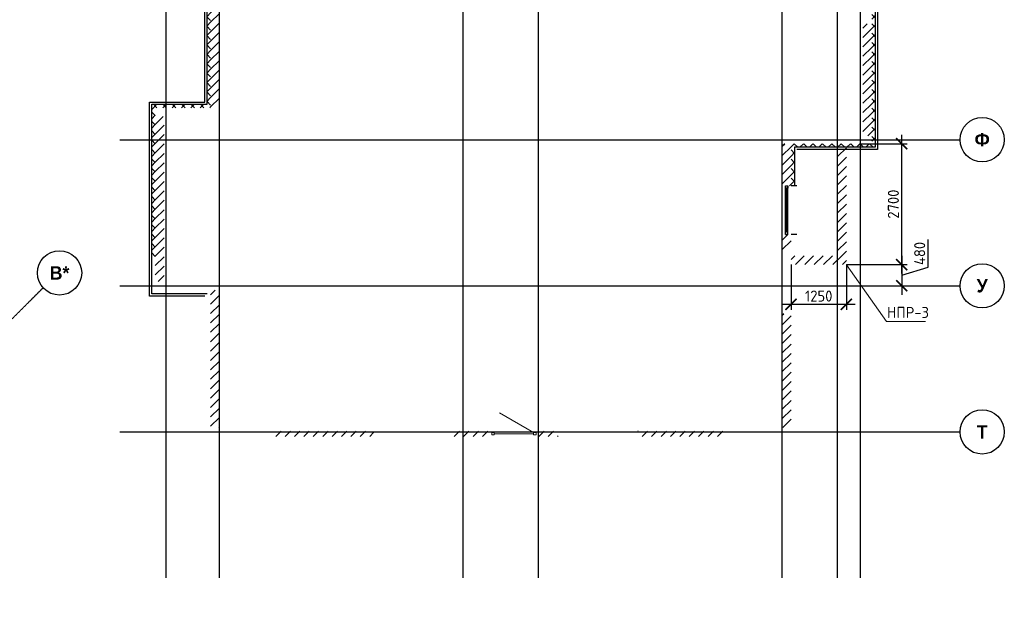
# Model space of a CAD drawing. Header units: millimetres. Extents: x 130535 to 1380046, y -52734 to 121434.
# Tile 13 of 64: x 255765 to 277989, y -22856 to -9247. Entities that reach past the tile are written whole.
import ezdxf

# ---------------------------------------------------------------- set-up
doc = ezdxf.new("R2010")
doc.units = ezdxf.units.MM
doc.linetypes.add('______5', pattern=[1.1, 0.8, -0.1, 0.1, -0.1])
doc.linetypes.add('DASHDOT_axis', pattern=[24, 20, -1.5, 1, -1.5])
doc.layers.get('DEFPOINTS').update_dxf_attribs({"color": 1, "lineweight": 0})
for name, color, linetype, lineweight in [('Standard', 7, 'Continuous', 25), ('Двери', 7, 'Continuous', 25), ('Колонны текст', 7, 'Continuous', 0), ('Общий01', 7, 'Continuous', 13), ('Оси', 40, '______5', 18), ('РАЗМЕРЫ', 1, 'Continuous', 9)]:
    doc.layers.add(name, color=color, linetype=linetype, lineweight=lineweight)
doc.layers.add('Стена_ бетон не несущ.', color=7, linetype='Continuous', lineweight=35, true_color=0xb4b496)
doc.layers.add('Стена_ бетон несущ.', color=7, linetype='Continuous', lineweight=70, true_color=0xb4b496)
doc.styles.add('ARIAL', font='arial.ttf')
doc.styles.add('Century Gothic', font='GOTHIC.TTF')
doc.styles.add('GOST-2.304_Type-B', font='GOST Common.ttf')
doc.dimstyles.new('СПДС', dxfattribs={"dimscale": 100, "dimtxt": 2.5, "dimasz": 2.5, "dimexe": 1.25, "dimexo": 0, "dimtad": 1, "dimdec": 0, "dimtxsty": 'GOST-2.304_Type-B', "dimblk": 'ARCHTICK', "dimcen": 2.5, "dimdle": 2, "dimadec": 0, "dimazin": 2, "dimtfac": 0.75, "dimtdec": 0, "dimtmove": 1, "dimatfit": 3, "dimfxl": 1, "dimtolj": 1, "dimarcsym": 1})
pattern_1 = [(45, (420572.21, -74093.96), (-106.06602, 106.06602), []), (135, (420572.21, -74093.96), (-106.06602, -106.06602), [])]
pattern_2 = [(45, (420572.2, -74093.96), (-212.13203, 212.13203), []), (45, (420466.15, -73987.9), (-212.13203, 212.13203), [])]

# ---------------------------------------------------------------- blocks, each defined once
blk = doc.blocks.new('NSY101')
at = {"color": 0, "linetype": 'ByBlock', "lineweight": -2}
blk.add_circle((0, 0), 0.05, dxfattribs=at)
blk = doc.blocks.new('СЛОЖНЫЙ_ОБЪЕКТ_43')
at = {"layer": 'Оси', "color": 16, "linetype": 'Continuous', "lineweight": 25, "transparency": 33554687, "xscale": 9.999999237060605, "yscale": 9.999999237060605, "zscale": 9.999999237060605}
blk.add_blockref('NSY101', (-137.45, 58.828), dxfattribs=at)
at = {"layer": 'Оси', "color": 16, "linetype": 'Continuous', "lineweight": 25, "transparency": 33554687, "insert": (-137.45, 58.828), "char_height": 0.3, "width": 0.42, "attachment_point": 5, "style": 'Century Gothic'}
blk.add_mtext('\\A1;{\\fCentury Gothic|i0|b1;\\H0.300000;\\W1.000000;\\C16;У}\\P', dxfattribs=at)
blk = doc.blocks.new('СЛОЖНЫЙ_ОБЪЕКТ_44')
at = {"layer": 'Оси', "color": 16, "linetype": 'Continuous', "lineweight": 25, "transparency": 33554687, "xscale": 9.999999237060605, "yscale": 9.999999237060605, "zscale": 9.999999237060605}
blk.add_blockref('NSY101', (-137.45, 62.128), dxfattribs=at)
at = {"layer": 'Оси', "color": 16, "linetype": 'Continuous', "lineweight": 25, "transparency": 33554687, "insert": (-137.45, 62.128), "char_height": 0.3, "width": 0.465, "attachment_point": 5, "style": 'Century Gothic'}
blk.add_mtext('\\A1;{\\fCentury Gothic|i0|b1;\\H0.300000;\\W1.000000;\\C16;Ф}\\P', dxfattribs=at)
blk = doc.blocks.new('СЛОЖНЫЙ_ОБЪЕКТ_49')
at = {"layer": 'Оси', "color": 16, "linetype": 'Continuous', "lineweight": 25, "transparency": 33554687, "xscale": 9.999999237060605, "yscale": 9.999999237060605, "zscale": 9.999999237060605}
blk.add_blockref('NSY101', (-137.45, 56.028), dxfattribs=at)
at = {"layer": 'Оси', "color": 16, "linetype": 'Continuous', "lineweight": 25, "transparency": 33554687, "insert": (-137.45, 56.028), "char_height": 0.3, "width": 0.325, "attachment_point": 5, "style": 'Century Gothic'}
blk.add_mtext('\\A1;{\\fCentury Gothic|i0|b1;\\H0.300000;\\W1.000000;\\C16;Т}\\P', dxfattribs=at)
blk = doc.blocks.new('СЛОЖНЫЙ_ОБЪЕКТ_84')
at = {"layer": 'Оси', "color": 16, "linetype": 'Continuous', "lineweight": 25, "transparency": 33554687, "xscale": 9.999999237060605, "yscale": 9.999999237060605, "zscale": 9.999999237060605}
blk.add_blockref('NSY101', (-130.56, 34.939), dxfattribs=at)
at = {"layer": 'Оси', "color": 16, "linetype": 'Continuous', "lineweight": 25, "transparency": 33554687, "insert": (-130.56, 34.939), "char_height": 0.3, "width": 0.575, "attachment_point": 5, "style": 'Century Gothic'}
blk.add_mtext('\\A1;{\\fCentury Gothic|i0|b1;\\H0.300000;\\W1.000000;\\C16;В*}\\P', dxfattribs=at)
blk = doc.blocks.new('_ArchTick')
at = {"color": 0, "linetype": 'ByBlock', "const_width": 0.15}
blk.add_lwpolyline([(-0.5, -0.5), (0.5, 0.5)], dxfattribs=at)
blk = doc.blocks.new('*D577')
at = {"layer": 'DEFPOINTS', "color": 0, "linetype": 'Continuous', "lineweight": 0, "transparency": 16777216}
for p in [(274425, -14777), (274425, -15257), (275673, -15257)]:
    blk.add_point(p, dxfattribs=at)
at = {"layer": 'РАЗМЕРЫ', "color": 0, "linetype": 'Continuous', "lineweight": -2, "transparency": 16777216}
for p, q in [((276267, -14839), (276267, -14214)), ((275673, -14577), (275673, -15457)), ((274425, -14777), (275798, -14777)), ((275673, -15017), (276267, -14839)), ((274425, -15257), (275798, -15257))]:
    blk.add_line(p, q, dxfattribs=at)
at = {"layer": 'РАЗМЕРЫ', "color": 0, "linetype": 'Continuous', "lineweight": -2, "transparency": 16777216, "xscale": 250, "yscale": 250, "zscale": 250}
for p, rotation in [((275673, -14777), 90), ((275673, -15257), 270)]:
    blk.add_blockref('_ArchTick', p, dxfattribs=dict(at, rotation=rotation))
at = {"layer": 'РАЗМЕРЫ', "color": 0, "linetype": 'Continuous', "lineweight": 0, "transparency": 16777216, "insert": (276079, -14526), "char_height": 250, "attachment_point": 5, "rotation": 90, "style": 'GOST-2.304_Type-B'}
blk.add_mtext('\\A1;480', dxfattribs=at)
blk = doc.blocks.new('*D578')
at = {"layer": 'DEFPOINTS', "color": 0, "linetype": 'Continuous', "lineweight": 0, "transparency": 16777216}
for p in [(273175, -14777), (274425, -14777), (273175, -15676)]:
    blk.add_point(p, dxfattribs=at)
at = {"layer": 'РАЗМЕРЫ', "color": 0, "linetype": 'Continuous', "lineweight": -2, "transparency": 16777216}
for p, q in [((273175, -14777), (273175, -15801)), ((274425, -14777), (274425, -15801)), ((274625, -15676), (272975, -15676))]:
    blk.add_line(p, q, dxfattribs=at)
at = {"layer": 'РАЗМЕРЫ', "color": 0, "linetype": 'Continuous', "lineweight": -2, "transparency": 16777216, "xscale": 250, "yscale": 250, "zscale": 250, "rotation": 180}
blk.add_blockref('_ArchTick', (273175, -15676), dxfattribs=at)
at = {"layer": 'РАЗМЕРЫ', "color": 0, "linetype": 'Continuous', "lineweight": -2, "transparency": 16777216, "xscale": 250, "yscale": 250, "zscale": 250}
blk.add_blockref('_ArchTick', (274425, -15676), dxfattribs=at)
at = {"layer": 'РАЗМЕРЫ', "color": 0, "linetype": 'Continuous', "lineweight": 0, "transparency": 16777216, "insert": (273800, -15488), "char_height": 250, "attachment_point": 5, "style": 'GOST-2.304_Type-B'}
blk.add_mtext('\\A1;1250', dxfattribs=at)
blk = doc.blocks.new('*D579')
at = {"layer": 'DEFPOINTS', "color": 0, "linetype": 'Continuous', "lineweight": 0, "transparency": 16777216}
for p in [(274745, -12047, -350), (275673, -12047), (274745, -14777)]:
    blk.add_point(p, dxfattribs=at)
at = {"layer": 'РАЗМЕРЫ', "color": 0, "linetype": 'Continuous', "lineweight": -2, "transparency": 16777216}
for p, q in [((275673, -14977), (275673, -11847)), ((274745, -12047), (275798, -12047)), ((274745, -14777), (275798, -14777))]:
    blk.add_line(p, q, dxfattribs=at)
at = {"layer": 'РАЗМЕРЫ', "color": 0, "linetype": 'Continuous', "lineweight": -2, "transparency": 16777216, "xscale": 250, "yscale": 250, "zscale": 250}
for p, rotation in [((275673, -12047), 90), ((275673, -14777), 270)]:
    blk.add_blockref('_ArchTick', p, dxfattribs=dict(at, rotation=rotation))
at = {"layer": 'РАЗМЕРЫ', "color": 0, "linetype": 'Continuous', "lineweight": 0, "transparency": 16777216, "insert": (275485, -13412), "char_height": 250, "attachment_point": 5, "rotation": 90, "style": 'GOST-2.304_Type-B'}
blk.add_mtext('\\A1;2700', dxfattribs=at)

msp = doc.modelspace()

# ---------------------------------------------------------------- hatches: boundary and pattern name
at = {"layer": 'Общий01', "linetype": 'Continuous', "lineweight": 13, "transparency": 33554687}
h = msp.add_hatch(dxfattribs=at)
h.set_pattern_fill('__________6', scale=100, style=0, pattern_type=2)
h.set_pattern_definition(pattern_1)
h.paths.add_polyline_path([(274995.3, -12047.1), (273175.3, -12047.1), (273175.3, -12997.1), (273255.3, -12997.1), (273255.3, -12127.1), (275075.3, -12127.1), (275075.3, -3947.1), (274905.3, -3947.1), (274905.3, -4027.1), (274995.3, -4027.1)], flags=0)
h = msp.add_hatch(dxfattribs=at)
h.set_pattern_fill('__________6', scale=100, style=0, pattern_type=2)
h.set_pattern_definition(pattern_1)
h.paths.add_polyline_path([(259995.3, -4917.1), (259995.3, -11157.1), (258745.3, -11157.1), (258745.3, -14597.1), (258825.3, -14597.1), (258825.3, -11237.1), (260075.3, -11237.1), (260075.3, -4837.1), (258825.3, -4837.1), (258825.3, -4077.1), (258745.3, -4077.1), (258745.3, -4917.1)], flags=0)
at = {"layer": 'Стена_ бетон не несущ.', "linetype": 'Continuous', "lineweight": 35, "transparency": 33554687}
h = msp.add_hatch(dxfattribs=at)
h.set_pattern_fill('__________301', scale=100, style=0, pattern_type=2)
h.set_pattern_definition(pattern_2)
h.paths.add_polyline_path([(261525.3, -18657.1), (263750.3, -18657.1), (263750.3, -18537.1), (261525.3, -18537.1)], flags=0)
h = msp.add_hatch(dxfattribs=at)
h.set_pattern_fill('__________301', scale=100, style=0, pattern_type=2)
h.set_pattern_definition(pattern_2)
h.paths.add_polyline_path([(265550.3, -18657.1), (266420.3, -18657.1), (266420.3, -18537.1), (265550.3, -18537.1)], flags=0)
h = msp.add_hatch(dxfattribs=at)
h.set_pattern_fill('__________301', scale=100, style=0, pattern_type=2)
h.set_pattern_definition(pattern_2)
h.paths.add_polyline_path([(267420.3, -18537.1), (267420.3, -18657.1), (267920.3, -18657.1), (267920.3, -18537.1)], flags=0)
h = msp.add_hatch(dxfattribs=at)
h.set_pattern_fill('__________301', scale=100, style=0, pattern_type=2)
h.set_pattern_definition(pattern_2)
h.paths.add_polyline_path([(269720.3, -18657.1), (271725.3, -18657.1), (271725.3, -18537.1), (269720.3, -18537.1)], flags=0)
at = {"layer": 'Стена_ бетон несущ.', "linetype": 'Continuous', "lineweight": 35, "transparency": 33554687}
h = msp.add_hatch(dxfattribs=at)
h.set_pattern_fill('__________5', scale=100, style=0, pattern_type=2)
h.set_pattern_definition(pattern_2)
h.paths.add_polyline_path([(260275.3, -11237.1), (260275.3, -8137.1), (260075.3, -8137.1), (260075.3, -11237.1)], flags=0)
h = msp.add_hatch(dxfattribs=at)
h.set_pattern_fill('__________5', scale=100, style=0, pattern_type=2)
h.set_pattern_definition(pattern_2)
h.paths.add_polyline_path([(274795.3, -9337.1), (274795.3, -11867.1), (274995.3, -11867.1), (274995.3, -9337.1)], flags=0)
h = msp.add_hatch(dxfattribs=at)
h.set_pattern_fill('__________5', scale=100, style=0, pattern_type=2)
h.set_pattern_definition(pattern_2)
h.paths.add_polyline_path([(259025.3, -15157.1), (259025.3, -11437.1), (258825.3, -11437.1), (258825.3, -15157.1)], flags=0)
h = msp.add_hatch(dxfattribs=at)
h.set_pattern_fill('__________5', scale=100, style=0, pattern_type=2)
h.set_pattern_definition(pattern_2)
h.paths.add_polyline_path([(272975.3, -12047.1), (272975.3, -12997.1), (273175.3, -12997.1), (273175.3, -12047.1)], flags=0)
h = msp.add_hatch(dxfattribs=at)
h.set_pattern_fill('__________5', scale=100, style=0, pattern_type=2)
h.set_pattern_definition(pattern_2)
h.paths.add_polyline_path([(274425.1, -14577.1), (274425.1, -12047.1), (274225.1, -12047.1), (274225.1, -14577.1)], flags=0)
h = msp.add_hatch(dxfattribs=at)
h.set_pattern_fill('__________5', scale=100, style=0, pattern_type=2)
h.set_pattern_definition(pattern_2)
h.paths.add_polyline_path([(273175.3, -14097.1), (272975.3, -14097.1), (272975.3, -14437.1), (273175.3, -14437.1)], flags=0)
h = msp.add_hatch(dxfattribs=at)
h.set_pattern_fill('__________5', scale=100, style=0, pattern_type=2)
h.set_pattern_definition(pattern_2)
h.paths.add_polyline_path([(273174.6, -14777.1), (274425.1, -14777.1), (274425.1, -14577.1), (273174.6, -14577.1)], flags=0)
h = msp.add_hatch(dxfattribs=at)
h.set_pattern_fill('__________5', scale=100, style=0, pattern_type=2)
h.set_pattern_definition(pattern_2)
h.paths.add_polyline_path([(260275.3, -18457.1), (260275.3, -15357.1), (260075.3, -15357.1), (260075.3, -18457.1)], flags=0)
h = msp.add_hatch(dxfattribs=at)
h.set_pattern_fill('__________5', scale=100, style=0, pattern_type=2)
h.set_pattern_definition(pattern_2)
h.paths.add_polyline_path([(272975.3, -15887.1), (272975.3, -18457.1), (273175.3, -18457.1), (273175.3, -15887.1)], flags=0)

# ---------------------------------------------------------------- linework, layer by layer
at = {"color": 7, "linetype": 'DASHDOT_axis'}
for p, q in [((259067.5, 4917.3), (259067.5, -21848.7)), ((260267.5, 4917.3), (260267.5, -21848.7)), ((265767.5, 4917.3), (265767.5, -21848.7)), ((267467.5, 4917.3), (267467.5, -21848.7)), ((272967.5, 4917.3), (272967.5, -21848.7)), ((274217.5, 4917.3), (274217.5, -21848.7)), ((274737.5, 3945.5), (274737.5, -21848.7)), ((258022.9, -11957.1), (276988.9, -11957.1)), ((256294.1, -15301.8), (229328.4, -42267.5)), ((258022.9, -15257.1), (276988.9, -15257.1)), ((258022.9, -18557.1), (276988.9, -18557.1))]:
    msp.add_line(p, q, dxfattribs=at)
at = {"layer": 'Standard', "color": 7, "linetype": 'Continuous', "lineweight": 25, "transparency": 33554687}
for p, q in [((273047.3, -13053.1), (273047.3, -12997.1)), ((273047.3, -12997.1), (273103.3, -12997.1)), ((273047.3, -14097.1), (273047.3, -12997.1)), ((273103.3, -13053.1), (273047.3, -13053.1)), ((273103.3, -12997.1), (273103.3, -13053.1)), ((273103.3, -14097.1), (273103.3, -12997.1)), ((273103.3, -14041.1), (273047.3, -14041.1)), ((273047.3, -14041.1), (273047.3, -14097.1)), ((273047.3, -14097.1), (273103.3, -14097.1)), ((273103.3, -14097.1), (273103.3, -14041.1))]:
    msp.add_line(p, q, dxfattribs=at)
at = {"layer": 'Standard', "color": 7, "linetype": 'Continuous', "lineweight": 13, "transparency": 33554687}
for p, q in [((266420.3, -18569.1), (266476.3, -18569.1)), ((266420.3, -18625.1), (266420.3, -18569.1)), ((266476.3, -18625.1), (266420.3, -18625.1)), ((266476.3, -18569.1), (266476.3, -18625.1)), ((267364.3, -18569.1), (267420.3, -18569.1)), ((267364.3, -18625.1), (267364.3, -18569.1)), ((267420.3, -18625.1), (267364.3, -18625.1)), ((267420.3, -18569.1), (267420.3, -18625.1))]:
    msp.add_line(p, q, dxfattribs=at)
for points in [[(273075.3, -13053.1, -1794), (273075.3, -13053.1, -606), (273075.3, -14041.1, -606), (273075.3, -14041.1, -1794)], [(266476.3, -18597.1, -1656), (266476.3, -18597.1, -3699), (267364.3, -18597.1, -3699), (267364.3, -18597.1, -1656)]]:
    msp.add_3dface(points, dxfattribs=at)
at = {"layer": 'Колонны текст', "color": 7, "linetype": 'Continuous', "lineweight": 0}
msp.add_lwpolyline([(274425.1, -14783.6), (275328.2, -16062.5), (276211.7, -16062.5)], dxfattribs=at)
at = {"layer": 'Общий01', "color": 7, "linetype": 'Continuous', "lineweight": 25, "transparency": 33554687}
for p, q in [((275075.3, -3947.1), (275075.3, -12127.1)), ((275125.3, -3897.1), (275125.3, -12177.1)), ((259945.3, -11107.1), (259945.3, -4967.1)), ((259995.3, -11157.1), (259995.3, -4917.1)), ((258695.3, -11107.1), (259945.3, -11107.1)), ((258695.3, -15487.1), (258695.3, -11107.1)), ((258745.3, -11157.1), (259995.3, -11157.1)), ((258745.3, -15437.1), (258745.3, -11157.1)), ((275075.3, -12127.1), (273255.3, -12127.1)), ((273255.3, -12127.1), (273255.3, -12997.1)), ((275125.3, -12177.1), (273305.3, -12177.1)), ((273305.3, -12997.1), (273175.3, -12997.1)), ((273305.3, -14097.1), (273175.3, -14097.1)), ((259945.3, -15487.1), (258695.3, -15487.1)), ((259995.3, -15437.1), (258745.3, -15437.1))]:
    msp.add_line(p, q, dxfattribs=at)
at = {"layer": 'Стена_ бетон не несущ.', "color": 7, "linetype": 'Continuous', "lineweight": 13, "transparency": 33554687}
msp.add_line((267364.3, -18569.1), (266595.2, -18125.1), dxfattribs=at)

# ---------------------------------------------------------------- block references
at = {"layer": 'Оси', "color": 7, "linetype": 'Continuous', "lineweight": 25, "transparency": 33554687, "xscale": 1000, "yscale": 1000, "zscale": 1000}
for name, p in [('СЛОЖНЫЙ_ОБЪЕКТ_44', (414939.2, -74084.9)), ('СЛОЖНЫЙ_ОБЪЕКТ_84', (387224.7, -49905.4)), ('СЛОЖНЫЙ_ОБЪЕКТ_43', (414939.2, -74084.9)), ('СЛОЖНЫЙ_ОБЪЕКТ_49', (414939.2, -74584.9))]:
    msp.add_blockref(name, p, dxfattribs=at)

# ---------------------------------------------------------------- texts
at = {"layer": 'Двери', "color": 7, "linetype": 'Continuous', "lineweight": 13, "transparency": 33554687, "insert": (273571.9, -13542.6), "char_height": 250, "width": 796.667, "attachment_point": 5, "rotation": 90, "style": 'Century Gothic'}
msp.add_mtext('\\A1;{\\fCentury Gothic|i0|b1;\\H0.250000;\\W0.800000;\\c3254825728;ОП-1}\\P', dxfattribs=at)
at = {"layer": 'Колонны текст', "color": 7, "linetype": 'Continuous', "lineweight": 0, "insert": (275339.7, -15732.5), "char_height": 250, "attachment_point": 1, "style": 'GOST-2.304_Type-B'}
msp.add_mtext_dynamic_manual_height_columns('НПР-3', width=725.06, gutter_width=12.5, heights=[0], dxfattribs=at)
at = {"layer": 'Общий01', "color": 7, "linetype": 'Continuous', "lineweight": 25, "transparency": 33554687, "insert": (259180.3, -9748.3), "char_height": 400, "width": 2697.045, "attachment_point": 7, "rotation": 90, "style": 'ARIAL'}
msp.add_mtext('\\A1;{\\fArial|i0|b1;\\H0.400000;\\W1.000000;\\C7;Секция 5}\\P', dxfattribs=at)

# ---------------------------------------------------------------- dimensions: what is measured, and where the dimension line sits
at = {"layer": 'РАЗМЕРЫ', "color": 7, "linetype": 'Continuous', "lineweight": 0}
dim = msp.add_linear_dim(base=(275672.9, -12047.1), p1=(274745.3, -14777.1), p2=(274745.3, -12047.1, -350), angle=90, text='2700', dimstyle='СПДС', dxfattribs=at)
dim.commit()
dim.dimension.update_dxf_attribs({"geometry": '*D579', "text_midpoint": (275485.4, -13412.1)})
dim = msp.add_linear_dim(base=(275672.9, -15257.1), p1=(274425.1, -14777.1), p2=(274425.1, -15257.1), angle=90, dimstyle='СПДС', dxfattribs=at)
dim.commit()
dim.dimension.update_dxf_attribs({"geometry": '*D577', "text_midpoint": (276079.2, -14776.5)})
dim = msp.add_linear_dim(base=(273175.3, -15675.8), p1=(274425.1, -14777.1), p2=(273175.3, -14777.1), dimstyle='СПДС', dxfattribs=at)
dim.commit()
dim.dimension.update_dxf_attribs({"geometry": '*D578', "text_midpoint": (273800.2, -15488.3)})

doc.saveas('drawing.dxf')
